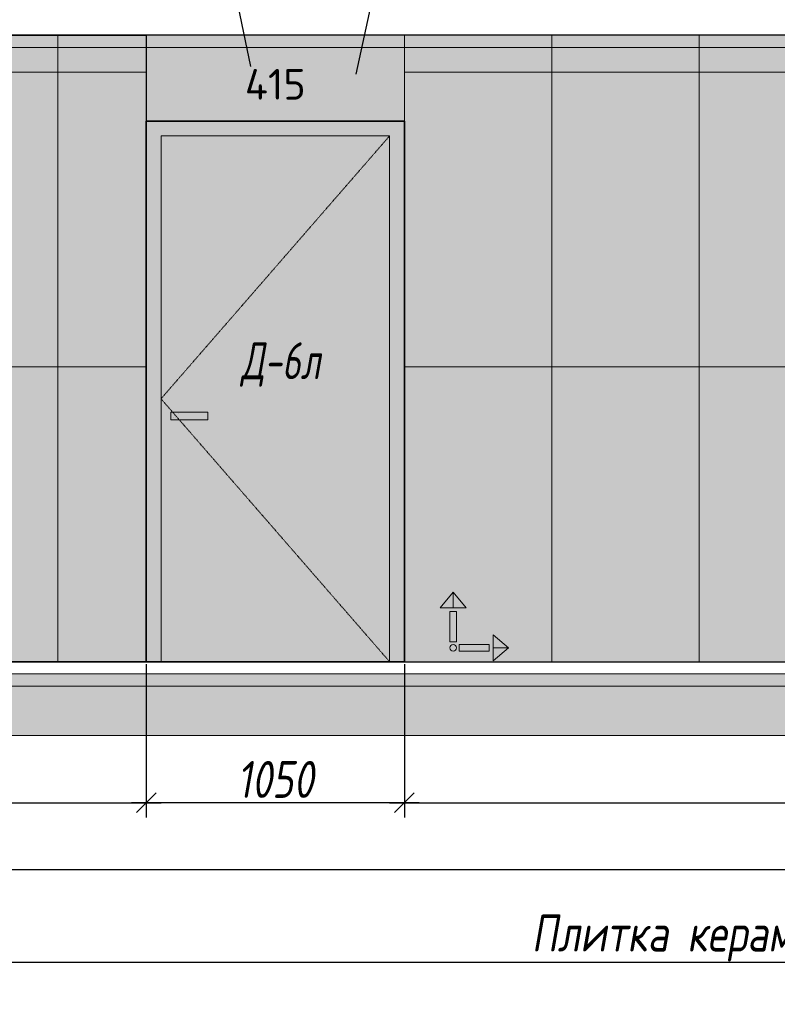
# Model space of a CAD drawing. Header units: millimetres. Extents: x -551130 to 178656, y -69521 to 202936.
# Tile 42 of 256: x -408131 to -405048, y 167213 to 171221. Entities that reach past the tile are written whole.
import ezdxf
from ezdxf import colors
from ezdxf.entities.mleader import LeaderData, LeaderLine
from ezdxf.math import Vec2, Vec3

# ---------------------------------------------------------------- set-up
doc = ezdxf.new("R2010")
doc.units = ezdxf.units.MM
doc.linetypes.add('( Hidden )', pattern=[0.375, 0.25, -0.125])
doc.linetypes.add('DASHDOT', pattern=[25.4, 12.7, -6.35, 0, -6.35])
doc.layers.get('Defpoints').update_dxf_attribs({"color": 31})
for name, color, linetype, lineweight in [('A-DETL-GENF', 7, 'Continuous', 5), ('dim_razv', 93, 'DASHDOT', 9), ('meb', 26, 'Continuous', 15), ('Двери', 7, 'Continuous', 5), ('Отделка стен', 253, 'Continuous', 0)]:
    doc.layers.add(name, color=color, linetype=linetype, lineweight=lineweight)
doc.layers.add('pol', color=7, linetype='Continuous', lineweight=15, true_color=0x738991)
doc.styles.add('fl_iso paper', font='isocpeur.ttf', dxfattribs={"width": 0.8, "oblique": 10})
doc.styles.add('GODT type AU', font='isocpeur.ttf')
doc.styles.add('In tre', font='isocpeur.ttf', dxfattribs={"width": 0.8, "oblique": 10})
doc.dimstyles.new('In tre 1_50', dxfattribs={"dimtxt": 150, "dimasz": 80, "dimexe": 60, "dimexo": 10, "dimgap": 20, "dimtad": 1, "dimdec": 0, "dimrnd": 5, "dimzin": 0, "dimdsep": 46, "dimtxsty": 'fl_iso paper', "dimblk": 'OBLIQUE', "dimcen": 0, "dimdle": 60, "dimadec": 0, "dimazin": 0, "dimtfac": 1, "dimtdec": 0, "dimtofl": 0, "dimtmove": 1, "dimatfit": 1, "dimfxl": 40, "dimtolj": 1, "dimtzin": 0, "dimarcsym": 1})

# ---------------------------------------------------------------- blocks, each defined once
blk = doc.blocks.new('*U12240')
at = {"layer": 'A-DETL-GENF'}
h = blk.add_hatch(dxfattribs=at)
h.set_pattern_fill('ANSI35', color=256, scale=10, style=0)
h.set_pattern_definition([(45, (58070.45, 5e-10), (-44.90128, 44.90128), []), (45, (58115.35, 5e-10), (-44.90128, 44.90128), [79.375, -15.875, 0, -15.875])])
h.paths.add_polyline_path([(0, -100), (58490.9, -100), (58490.9, -50), (0, -50)])
h = blk.add_hatch(dxfattribs=at)
h.set_pattern_fill('ANSI35', color=256, scale=20, style=0)
h.set_pattern_definition([(45, (58070.45, 5e-10), (-89.80256, 89.80256), []), (45, (58160.25, 5e-10), (-89.80256, 89.80256), [158.75, -31.75, 0, -31.75])])
h.paths.add_polyline_path([(0, -300), (58490.9, -300), (58490.9, -100), (0, -100)])
at = {"lineweight": 13}
blk.add_lwpolyline([(0, -50), (58490.9, -50), (58490.9, 0), (0, 0)], close=True, dxfattribs=at)
at = {"lineweight": 30}
blk.add_lwpolyline([(0, 0), (58490.9, 0)], dxfattribs=at)
at = {"layer": 'A-DETL-GENF'}
for points in [[(0, -100), (58490.9, -100), (58490.9, -50), (0, -50)], [(0, -300), (58490.9, -300), (58490.9, -100), (0, -100)]]:
    blk.add_lwpolyline(points, close=True, dxfattribs=at)
blk = doc.blocks.new('*U12241')
at = {"layer": 'dim_razv', "true_color": 0xffffff, "transparency": 33554559}
h = blk.add_hatch(color=7, dxfattribs=at)
h.dxf.hatch_style = 1
h.paths.add_polyline_path([(0, 0), (57650, 0), (57650, 50), (0, 50)])
at = {"lineweight": 20, "transparency": 33554559}
blk.add_lwpolyline([(0, 0), (57650, 0), (57650, 50), (0, 50)], close=True, dxfattribs=at)
blk = doc.blocks.new('_Oblique')
at = {"color": 0, "linetype": 'ByBlock', "lineweight": -2}
blk.add_line((-0.5, -0.5), (0.5, 0.5), dxfattribs=at)
blk = doc.blocks.new('*D12506')
at = {"layer": 'Defpoints', "color": 0, "linetype": 'ByBlock', "transparency": 16777216}
for p in [(-407615.6, 168607.8), (-406565.6, 168607.8), (-407615.6, 168033.6)]:
    blk.add_point(p, dxfattribs=at)
at = {"layer": 'dim_razv', "color": 0, "linetype": 'ByBlock', "lineweight": -2, "transparency": 16777216}
for p, q in [((-407615.6, 168597.8), (-407615.6, 167973.6)), ((-406565.6, 168597.8), (-406565.6, 167973.6)), ((-406505.6, 168033.6), (-407675.6, 168033.6))]:
    blk.add_line(p, q, dxfattribs=at)
at = {"layer": 'dim_razv', "color": 0, "linetype": 'ByBlock', "lineweight": -2, "transparency": 16777216, "xscale": 80, "yscale": 80, "zscale": 80, "rotation": 180}
blk.add_blockref('_Oblique', (-407615.6, 168033.6), dxfattribs=at)
at = {"layer": 'dim_razv', "color": 0, "linetype": 'ByBlock', "lineweight": -2, "transparency": 16777216, "xscale": 80, "yscale": 80, "zscale": 80}
blk.add_blockref('_Oblique', (-406565.6, 168033.6), dxfattribs=at)
at = {"layer": 'dim_razv', "color": 0, "linetype": 'ByBlock', "transparency": 16777216, "insert": (-407090.6, 168128.6), "char_height": 150, "attachment_point": 5, "style": 'fl_iso paper'}
blk.add_mtext('\\A1;1050', dxfattribs=at)
blk = doc.blocks.new('*D12470')
at = {"layer": 'Defpoints', "color": 0, "linetype": 'ByBlock', "transparency": 16777216}
for p in [(-424295.6, 168507.8), (-403145.6, 168418.1), (-424295.6, 167761.3)]:
    blk.add_point(p, dxfattribs=at)
at = {"layer": 'dim_razv', "color": 0, "linetype": 'ByBlock', "lineweight": -2, "transparency": 16777216}
for p, q in [((-424295.6, 168497.8), (-424295.6, 167701.3)), ((-403145.6, 168408.1), (-403145.6, 167701.3)), ((-403085.6, 167761.3), (-424355.6, 167761.3))]:
    blk.add_line(p, q, dxfattribs=at)
at = {"layer": 'dim_razv', "color": 0, "linetype": 'ByBlock', "lineweight": -2, "transparency": 16777216, "xscale": 80, "yscale": 80, "zscale": 80, "rotation": 180}
blk.add_blockref('_Oblique', (-424295.6, 167761.3), dxfattribs=at)
at = {"layer": 'dim_razv', "color": 0, "linetype": 'ByBlock', "lineweight": -2, "transparency": 16777216, "xscale": 80, "yscale": 80, "zscale": 80}
blk.add_blockref('_Oblique', (-403145.6, 167761.3), dxfattribs=at)
at = {"layer": 'dim_razv', "color": 0, "linetype": 'ByBlock', "transparency": 16777216, "insert": (-413720.6, 167856.3), "char_height": 150, "attachment_point": 5, "style": 'fl_iso paper'}
blk.add_mtext('\\A1;21150', dxfattribs=at)
blk = doc.blocks.new('*D12500')
at = {"layer": 'Defpoints', "color": 0, "linetype": 'ByBlock', "transparency": 16777216}
for p in [(-410915.6, 168607.8), (-407615.6, 168607.8), (-407615.6, 168033.6)]:
    blk.add_point(p, dxfattribs=at)
at = {"layer": 'dim_razv', "color": 0, "linetype": 'ByBlock', "lineweight": -2, "transparency": 16777216}
for p, q in [((-410915.6, 168597.8), (-410915.6, 167973.6)), ((-407615.6, 168597.8), (-407615.6, 167973.6)), ((-410975.6, 168033.6), (-407555.6, 168033.6))]:
    blk.add_line(p, q, dxfattribs=at)
at = {"layer": 'dim_razv', "color": 0, "linetype": 'ByBlock', "lineweight": -2, "transparency": 16777216, "xscale": 80, "yscale": 80, "zscale": 80, "rotation": 180}
blk.add_blockref('_Oblique', (-410915.6, 168033.6), dxfattribs=at)
at = {"layer": 'dim_razv', "color": 0, "linetype": 'ByBlock', "lineweight": -2, "transparency": 16777216, "xscale": 80, "yscale": 80, "zscale": 80}
blk.add_blockref('_Oblique', (-407615.6, 168033.6), dxfattribs=at)
at = {"layer": 'dim_razv', "color": 0, "linetype": 'ByBlock', "transparency": 16777216, "insert": (-409265.6, 168128.6), "char_height": 150, "attachment_point": 5, "style": 'fl_iso paper'}
blk.add_mtext('\\A1;3300', dxfattribs=at)
blk = doc.blocks.new('*D12501')
at = {"layer": 'Defpoints', "color": 0, "linetype": 'ByBlock', "transparency": 16777216}
for p in [(-406565.6, 168607.8), (-403145.6, 168607.8), (-403145.6, 168033.6)]:
    blk.add_point(p, dxfattribs=at)
at = {"layer": 'dim_razv', "color": 0, "linetype": 'ByBlock', "lineweight": -2, "transparency": 16777216}
for p, q in [((-406565.6, 168597.8), (-406565.6, 167973.6)), ((-403145.6, 168597.8), (-403145.6, 167973.6)), ((-406625.6, 168033.6), (-403085.6, 168033.6))]:
    blk.add_line(p, q, dxfattribs=at)
at = {"layer": 'dim_razv', "color": 0, "linetype": 'ByBlock', "lineweight": -2, "transparency": 16777216, "xscale": 80, "yscale": 80, "zscale": 80, "rotation": 180}
blk.add_blockref('_Oblique', (-406565.6, 168033.6), dxfattribs=at)
at = {"layer": 'dim_razv', "color": 0, "linetype": 'ByBlock', "lineweight": -2, "transparency": 16777216, "xscale": 80, "yscale": 80, "zscale": 80}
blk.add_blockref('_Oblique', (-403145.6, 168033.6), dxfattribs=at)
at = {"layer": 'dim_razv', "color": 0, "linetype": 'ByBlock', "transparency": 16777216, "insert": (-404855.6, 168128.6), "char_height": 150, "attachment_point": 5, "style": 'fl_iso paper'}
blk.add_mtext('\\A1;3420', dxfattribs=at)
blk = doc.blocks.new('1')
at = {"layer": 'pol', "linetype": 'ByBlock'}
h = blk.add_hatch(color=1, dxfattribs=at)
h.paths.add_polyline_path([(35776.4, 73135.4), (35803.1, 73135.4), (35803.1, 73259), (35776.4, 73259)])
h.paths.add_polyline_path([(35789.8, 73274.6), (35843.2, 73274.6), (35789.8, 73338.2)])
h.paths.add_polyline_path([(35789.8, 73274.6), (35736.3, 73274.6), (35789.8, 73338.2)])
edge = h.paths.add_edge_path()
edge.add_arc((35789.8, 73110.5), 13.4, 0, 360)
h = blk.add_hatch(color=1, dxfattribs=at)
h.paths.add_polyline_path([(35813.3, 73097.1), (35813.3, 73123.9), (35936.9, 73123.9), (35936.9, 73097.1)])
h.paths.add_polyline_path([(35952.5, 73110.5), (35952.5, 73164), (36016.1, 73110.5)])
h.paths.add_polyline_path([(35952.5, 73110.5), (35952.5, 73057), (36016.1, 73110.5)])
at = {"layer": 'pol', "color": 1, "linetype": 'ByBlock'}
for points in [[(35789.8, 73274.6), (35736.3, 73274.6), (35789.8, 73338.2), (35789.8, 73274.6)], [(35789.8, 73274.6), (35843.2, 73274.6), (35789.8, 73338.2), (35789.8, 73274.6)], [(35952.5, 73110.5), (35952.5, 73164), (36016.1, 73110.5), (35952.5, 73110.5)], [(35952.5, 73110.5), (35952.5, 73057), (36016.1, 73110.5), (35952.5, 73110.5)]]:
    blk.add_lwpolyline(points, dxfattribs=at)
for points in [[(35776.4, 73135.4), (35803.1, 73135.4), (35803.1, 73259), (35776.4, 73259)], [(35813.3, 73097.1), (35813.3, 73123.9), (35936.9, 73123.9), (35936.9, 73097.1)]]:
    blk.add_lwpolyline(points, close=True, dxfattribs=at)
blk.add_circle((35789.8, 73110.5), 13.4, dxfattribs=at)

msp = doc.modelspace()

# ---------------------------------------------------------------- hatches: boundary and pattern name
at = {"layer": 'dim_razv', "true_color": 0xeceae4, "transparency": 33554687}
h = msp.add_hatch(dxfattribs=at)
h.set_pattern_fill('AR-SAND', color=254, scale=3, angle=315)
h.set_pattern_definition([(352.5, (120932.77, 197901.28), (100.426047, 107.214405), [0, -115.824, 0, -129.54, 0, -123.825]), (322.5, (120932.77, 197901.28), (247.419855, 56.70328), [0, -62.484, 0, -104.394, 0, -40.005]), (282.5, (120866.5, 197967.55), (168.099694, -167.489948), [0, -38.1, 0, -137.16, 0, -179.07]), (272.5, (120866.5, 197967.55), (209.265234, -114.68433), [0, -19.05, 0, -89.916, 0, -102.87])])
h.paths.add_polyline_path([(-454175.6, 168607.8), (-396525.6, 168607.8), (-396525.6, 171157.8), (-454175.6, 171157.8)])
h.paths.add_polyline_path([(-451545.6, 170807.8), (-452045.6, 170807.8), (-452045.6, 168757.8), (-451545.6, 168757.8)], flags=16)
h.paths.add_polyline_path([(-450845.6, 170807.8), (-451445.6, 170807.8), (-451445.6, 168757.8), (-450845.6, 168757.8)], flags=16)
h.paths.add_polyline_path([(-448145.6, 170807.8), (-450145.6, 170807.8), (-450145.6, 168757.8), (-448145.6, 168757.8)], flags=16)
h.paths.add_polyline_path([(-447375.6, 168607.8), (-445815.6, 168607.8), (-445815.6, 170807.8), (-447375.6, 170807.8)], flags=17)
h.paths.add_polyline_path([(-442975.6, 168607.8), (-442975.6, 170787.8), (-441015.6, 170787.8), (-441015.6, 168607.8)], flags=17)
h.paths.add_polyline_path([(-445295.7, 171107.8), (-443595.7, 171107.8), (-443595.7, 168607.8), (-445295.7, 168607.8)], flags=16)
h.paths.add_polyline_path([(-439045.6, 170807.8), (-440595.6, 170807.8), (-440595.6, 168757.8), (-439045.6, 168757.8)], flags=16)
h.paths.add_polyline_path([(-438445.6, 170807.8), (-438845.6, 170807.8), (-438845.6, 168757.8), (-438445.6, 168757.8)], flags=16)
h.paths.add_polyline_path([(-436995.6, 170807.8), (-437945.6, 170807.8), (-437945.6, 168757.8), (-436995.6, 168757.8)], flags=16)
h.paths.add_polyline_path([(-434995.6, 170807.8), (-435395.6, 170807.8), (-435395.6, 168757.8), (-434995.6, 168757.8)], flags=16)
h.paths.add_polyline_path([(-432295.6, 170807.8), (-433745.6, 170807.8), (-433745.6, 168607.8), (-432295.6, 168607.8)], flags=16)
h.paths.add_polyline_path([(-419460.6, 170011.6), (-418710.6, 170011.6), (-418710.6, 168661.6), (-419460.6, 168661.6)], flags=16)
h.paths.add_polyline_path([(-412115.6, 170011.6), (-411365.6, 170011.6), (-411365.6, 168661.6), (-412115.6, 168661.6)], flags=16)
h.paths.add_polyline_path([(-413665.6, 168857.8), (-413665.6, 168957.8), (-413565.6, 168957.8), (-413565.6, 168857.8)], flags=16)
edge = h.paths.add_edge_path(flags=0)
edge.add_arc((-413615.6, 168907.8), 28.4, 0, 360)
edge = h.paths.add_edge_path(flags=0)
edge.add_arc((-413629.2, 168907.8), 3.95, 0, 360)
edge = h.paths.add_edge_path(flags=0)
edge.add_arc((-413602.1, 168907.8), 3.95, 0, 360)
at = {"layer": 'dim_razv', "true_color": 0xcccccc}
h = msp.add_hatch(dxfattribs=at)
h.set_pattern_fill('AR-SAND', color=254, scale=3, angle=315)
h.set_pattern_definition([(352.5, (-528242.71, 157469.18), (100.42605, 107.2144), [0, -115.824, 0, -129.54, 0, -123.825]), (322.5, (-528242.71, 157469.18), (247.41986, 56.70328), [0, -62.484, 0, -104.394, 0, -40.005]), (282.5, (-528308.99, 157535.45), (168.0997, -167.48995), [0, -38.1, 0, -137.16, 0, -179.07]), (272.5, (-528308.99, 157535.45), (209.26523, -114.68433), [0, -19.05, 0, -89.916, 0, -102.87])])
h.paths.add_polyline_path([(-407365.6, 169622.8), (-407515.6, 169622.8), (-407515.6, 169592.8), (-407365.6, 169592.8)])
at = {"layer": 'meb', "lineweight": 9, "true_color": 0x000000, "transparency": 33554687}
h = msp.add_hatch(dxfattribs=at)
h.set_pattern_fill('WOOD6', color=18, scale=500, angle=70, pattern_type=2)
h.set_pattern_definition([(65.6014, (-561143.754, 173778.556), (171.008879, 469.846507), [32.596, -6486.6055]), (74.3987, (-561106.166, 173764.875), (1582.275289, 5809.165425), [32.596, -6486.6065]), (66.9874, (-561318.03, 173826.024), (171.0084906, 469.846981), [47.5655, -9465.5815]), (73.0127, (-561346.22, 173836.285), (2608.34782, 8628.2388574), [47.5655, -9465.5825]), (65.4262, (-561198.65, 173766.611), (2692.964117, 5936.9969055), [62.6995, -12477.2345]), (74.5739, (-561071.791, 173720.439), (1582.2764426, 5809.1649888), [62.6995, -12477.2365]), (68.1525, (-561286.003, 173782.443), (171.0092826, 469.8465317), [77.5405, -15430.521]), (71.8476, (-561398.761, 173823.486), (4660.4585783, 14266.3986336), [77.5405, -15430.522]), (63.4182, (-561246.49, 173781.363), (2008.926161, 4057.6106541), [65.4315, -13020.817]), (74.5739, (-561020.108, 173701.628), (1582.2764426, 5809.1649888), [62.6995, -12477.2365]), (71.8476, (-561438.698, 173838.021), (4660.4585783, 14266.3986336), [77.5405, -15430.522]), (70, (-561133.4, 173405), (-469.8463, 171.01), [70, -430]), (70, (-561185.1, 173423.8), (-469.8463, 171.01), [70, -430]), (70, (-561302.54, 173466.55), (-469.8463, 171.01), [70, -430]), (69.209, (-561376.3095, 173493.398), (12954.03862925, 34127.60422081), [72.507, -72434.4025]), (69.5225, (-561413.74, 173507.0214), (171.01042241, 469.84603378), [100.0035, -59902.08]), (82.609, (-561454.655, 173521.913), (4409.75308902, 34044.93653618), [48.674, -38890.441]), (61.4686, (-561438.799, 173516.142), (1666.9538994, 3117.900554), [50.5595, -10061.3315]), (70.4775, (-561477.952, 173530.3926), (19880.30710864, 56082.73736222), [100.0035, -59902.08]), (70.7899, (-561515.3836, 173544.0167), (11839.88184324, 34001.03541368), [72.507, -36430.962]), (70.7899, (-561555.3205, 173558.5525), (11839.88184324, 34001.03541368), [72.507, -36430.962]), (76.0724, (-561278.601, 173532.327), (3378.7563056, 13668.722228), [118.163, -23514.439]), (63.9277, (-561161.14, 173489.575), (4188.85944166, 8585.06869065), [118.163, -23514.4345]), (76.0724, (-561350.572, 173561.183), (3378.7563056, 13668.722228), [118.163, -23514.439]), (63.9277, (-561491.526, 173612.476), (4188.85944166, 8585.06869065), [118.163, -23514.4345]), (85.9453, (-561199.35, 173567.33), (43.186263, 1580.547963), [36.4005, -3603.6525]), (80.954, (-561234.389, 173529.538), (385.2068691, 2520.240605), [78.9385, -15708.7115]), (59.0461, (-561196.801, 173515.857), (6795.4575344, 11360.9666392), [78.9385, -15708.706]), (80.954, (-561378.755, 173600.706), (385.2068691, 2520.240605), [78.9385, -15708.7115]), (59.0461, (-561444.533, 173624.647), (6795.4575344, 11360.9666392), [78.9385, -15708.706]), (74.7636, (-561324.308, 173538.32), (1411.268487, 5339.318), [120.416, -5900.381]), (63.9277, (-561109.457, 173470.764), (4188.85944166, 8585.06869065), [118.163, -23514.4345]), (63.9277, (-561531.463, 173627.012), (4188.85944166, 8585.06869065), [118.163, -23514.4345]), (46.8016, (-561427.45, 173613.11), (1794.733447, 2007.214747), [38.079, -3769.802]), (63.9911, (-561448.394, 173570.183), (2179.9383233, 4527.455938), [47.7625, -9504.722]), (73.3664, (-561258.045, 173450.353), (2266.322845, 7688.5481597), [82.6425, -8432.05]), (66.6337, (-561229.578, 173439.992), (171.00869, 469.8466143), [82.6425, -8432.049]), (71.5911, (-561343.263, 173481.37), (5515.5177835, 16615.6266733), [60.023, -17946.92]), (70, (-561250.16, 173647), (-469.8463, 171.01), [62.5, -437.5]), (70, (-561109.2, 173595.7), (-469.8463, 171.01), [62.5, -437.5]), (51.5652, (-561166.85, 173685.87), (171.00867, 469.84671), [31.623, -1549.5145]), (63.2903, (-561186.083, 173647.638), (2008.926495, 4057.6104033), [42.793, -8515.826]), (76.3401, (-561196.776, 173603.64), (898.24016, 3929.77849), [45.277, -4482.415]), (80.6196, (-561152.34, 173638.017), (385.2061187, 2520.240567), [40.697, -8098.712]), (92.6198, (-561145.706, 173678.17), (-212.463999, 3801.952825), [32.5, -6467.497]), (70, (-561222, 173607.5), (-469.8463, 171.01), [95, -405]), (70, (-561156.2, 173583.55), (-469.8463, 171.01), [95, -405]), (73.3664, (-561366.343, 173678.662), (2266.322845, 7688.5481597), [85.147, -8429.5455]), (66.6337, (-561403.93, 173692.343), (171.00869, 469.8466143), [85.147, -8429.545]), (70, (-561057.5, 173576.9), (-469.8463, 171.01), [62.5, -437.5]), (51.5652, (-561199.35, 173567.33), (171.00867, 469.84671), [55.34, -1525.7975]), (65.2365, (-561164.95, 173610.68), (171.009178, 469.846743), [30.104, -5990.692]), (77.4314, (-561414.65, 173560.561), (1625.459454, 7389.714305), [57.987, -11539.4265]), (88.4349, (-561402.03, 173617.16), (-127.82536, 1110.70212), [23.717, -1557.4215]), (63.66, (-561228.784, 173705.75), (171.008346, 469.847107), [67.9155, -4459.7755]), (76.3401, (-561087.83, 173654.444), (898.24016, 3929.77849), [67.9155, -4459.7765]), (71.273, (-561322.131, 173675.872), (7054.6075495, 20844.2438088), [112.528, -22393.0265]), (68.7271, (-561439.6, 173718.623), (171.0088508, 469.8466633), [112.528, -22393.0255]), (61.0275, (-561189.486, 173696.765), (3162.809465, 5765.986942), [48.0885, -9569.6]), (70, (-561292.66, 173654.5), (-469.8463, 171.01), [135, -365]), (76.3401, (-561036.147, 173635.633), (898.24016, 3929.77849), [67.9155, -4459.7765]), (68.7271, (-561479.537, 173733.159), (171.0088508, 469.8466633), [112.528, -22393.0255]), (60.5378, (-561166.19, 173738.835), (171.009083, 469.84671), [45.6205, -2995.7595]), (70, (-561341.97, 173760.25), (-469.8463, 171.01), [70, -430]), (70, (-561370.16, 173770.5), (-469.8463, 171.01), [70, -430]), (79.211, (-561123.708, 173672.824), (556.2152697, 2990.0877084), [93.7085, -18647.955]), (76.4916, (-561397.826, 173972.1375), (14455.54399161, 60185.545455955), [57.862, -83980.958]), (76.4916, (-561357.889, 173957.6016), (14455.54399161, 60185.545455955), [57.862, -83980.958]), (80.0418, (-561320.9912, 173920.2183), (8425.60322164, 48013.86418706), [81.2445, -57297.7555]), (62.093, (-561299.434, 173869.805), (6838.6377563, 12941.5171704), [121.152, -18051.623]), (63.5515, (-561231.0727, 173911.4346), (13892.44688303, 27933.073674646), [57.866, -89005.62]), (67.1373, (-561201.18, 173876.61), (171.0122466, 469.845349), [50.0625, -9962.4325]), (71.7899, (-561156.545, 173860.365), (4831.4685046, 14736.2447852), [80.039, -15927.7715]), (70, (-561100.6, 173882.56), (-469.8463, 171.01), [40, -460]), (70, (-561072.4, 173872.3), (-469.8463, 171.01), [40, -460]), (68.2101, (-561043.782, 173819.322), (171.0098556, 469.8463527), [80.039, -15927.7715]), (68.2101, (-560992.099, 173800.511), (171.0098556, 469.8463527), [80.039, -15927.7715]), (66.4238, (-561172.575, 173823.632), (171.009185, 469.8468474), [40.078, -7975.5305]), (73.5763, (-561055.113, 173780.88), (2095.3090965, 7218.702968), [40.078, -7975.5315]), (66.4238, (-561257.147, 173854.414), (171.009185, 469.8468474), [40.078, -7975.5305]), (73.5763, (-561374.608, 173897.163), (2095.3090965, 7218.702968), [40.078, -7975.5315]), (66.4238, (-561130.29, 173808.24), (171.009185, 469.8468474), [40.078, -7975.5305]), (73.5763, (-561097.4, 173796.27), (2095.3090965, 7218.702968), [40.078, -7975.5315]), (66.4238, (-561217.21, 173839.878), (171.009185, 469.8468474), [40.078, -7975.5305]), (73.5763, (-561003.43, 173762.07), (2095.3090965, 7218.702968), [40.078, -7975.5315]), (73.5763, (-561414.545, 173911.7), (2095.3090965, 7218.702968), [40.078, -7975.5315]), (73.5763, (-561332.323, 173881.776), (2095.3090965, 7218.702968), [40.078, -7975.5315]), (63.66, (-561241.12, 173891.147), (171.008346, 469.847107), [22.6385, -4505.0525]), (76.3401, (-561363.28, 173935.61), (898.24016, 3929.77849), [22.6385, -4505.0535]), (76.3401, (-561403.217, 173950.145), (898.24016, 3929.77849), [22.6385, -4505.0535]), (70.2731, (-561114.26, 173844.97), (-469.8466, 171.0099), [40.0005, -460.005]), (70, (-561086.07, 173834.7), (-469.8463, 171.01), [40, -460]), (51.5652, (-561282.53, 173967.41), (171.00867, 469.84671), [23.717, -1557.4205]), (92.6198, (-561282.53, 173967.41), (-212.463999, 3801.952825), [24.375, -6475.622]), (71.5911, (-561181.73, 173922.74), (5515.5177835, 16615.6266733), [30.012, -17976.931])])
h.paths.add_polyline_path([(-407615.6, 170807.8), (-406565.6, 170807.8), (-406565.6, 171157.8), (-407615.6, 171157.8)])
h.paths.add_polyline_path([(-406565.6, 170807.8), (-407615.6, 170807.8), (-407615.6, 168607.8), (-406565.6, 168607.8)])

# ---------------------------------------------------------------- linework, layer by layer
for points in [[(-454175.6, 168607.8), (-396525.6, 168607.8), (-396525.6, 171157.8), (-454175.6, 171157.8)], [(-415775.6, 171157.8), (-407615.6, 171157.8), (-407615.6, 168607.8), (-415775.6, 168607.8)]]:
    msp.add_lwpolyline(points, close=True)
at = {"lineweight": 13}
for points in [[(-407615.6, 170807.8), (-406565.6, 170807.8), (-406565.6, 171157.8), (-407615.6, 171157.8)], [(-406625.6, 170747.8), (-407555.6, 170747.8), (-407555.6, 168607.8), (-406625.6, 168607.8)], [(-407365.6, 169622.8), (-407515.6, 169622.8), (-407515.6, 169592.8), (-407365.6, 169592.8)]]:
    msp.add_lwpolyline(points, close=True, dxfattribs=at)
at = {"lineweight": 35}
msp.add_lwpolyline([(-406565.6, 170807.8), (-407615.6, 170807.8), (-407615.6, 168607.8), (-406565.6, 168607.8)], close=True, dxfattribs=at)
at = {"linetype": '( Hidden )', "lineweight": 13, "ltscale": 10}
msp.add_lwpolyline([(-406625.6, 170747.8), (-407555.6, 169677.8), (-406625.6, 168607.8)], dxfattribs=at)
at = {"layer": 'Отделка стен', "transparency": 33554687}
for points in [[(-408575.6, 171157.8), (-408575.6, 171007.8), (-407975.6, 171007.8), (-407975.6, 171157.8)], [(-407975.6, 171157.8), (-407975.6, 171007.8), (-407615.6, 171007.8), (-407615.6, 171157.8)], [(-406565.6, 171157.8), (-406565.6, 171007.8), (-405965.6, 171007.8), (-405965.6, 171157.8)], [(-405965.6, 171157.8), (-405965.6, 171007.8), (-405365.6, 171007.8), (-405365.6, 171157.8)], [(-405365.6, 171157.8), (-405365.6, 171007.8), (-404765.6, 171007.8), (-404765.6, 171157.8)], [(-408575.6, 171007.8), (-408575.6, 169807.8), (-407975.6, 169807.8), (-407975.6, 171007.8)], [(-407975.6, 171007.8), (-407975.6, 169807.8), (-407615.6, 169807.8), (-407615.6, 171007.8)], [(-406565.6, 171007.8), (-406565.6, 169807.8), (-405965.6, 169807.8), (-405965.6, 171007.8)], [(-405965.6, 171007.8), (-405965.6, 169807.8), (-405365.6, 169807.8), (-405365.6, 171007.8)], [(-405365.6, 171007.8), (-405365.6, 169807.8), (-404765.6, 169807.8), (-404765.6, 171007.8)], [(-408575.6, 169807.8), (-408575.6, 168607.8), (-407975.6, 168607.8), (-407975.6, 169807.8)], [(-407975.6, 169807.8), (-407975.6, 168607.8), (-407615.6, 168607.8), (-407615.6, 169807.8)], [(-406565.6, 169807.8), (-406565.6, 168607.8), (-405965.6, 168607.8), (-405965.6, 169807.8)], [(-405965.6, 169807.8), (-405965.6, 168607.8), (-405365.6, 168607.8), (-405365.6, 169807.8)], [(-405365.6, 169807.8), (-405365.6, 168607.8), (-404765.6, 168607.8), (-404765.6, 169807.8)]]:
    msp.add_lwpolyline(points, close=True, dxfattribs=at)

# ---------------------------------------------------------------- block references
for name, p in [('*U12241', (-454175.6, 171107.8)), ('*U12240', (-454596.1, 168607.8))]:
    msp.add_blockref(name, p)
at = {"linetype": 'ByBlock', "xscale": 0.9938708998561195, "yscale": 0.9938708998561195, "zscale": 0.9938708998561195}
msp.add_blockref('1', (-441937, 96001.5), dxfattribs=at)

# ---------------------------------------------------------------- texts
at = {"layer": 'dim_razv', "color": 254, "true_color": 0xcccccc, "insert": (-407090.6, 170957.8), "char_height": 125, "attachment_point": 5, "style": 'GODT type AU'}
msp.add_mtext_dynamic_manual_height_columns('415', width=166.384, gutter_width=12.5, heights=[0], dxfattribs=at)
at = {"layer": 'Двери', "lineweight": 0, "insert": (-407068.7, 169817.2), "char_height": 150, "attachment_point": 5, "style": 'fl_iso paper'}
msp.add_mtext_dynamic_manual_height_columns('{\\W0.7;Д-6л}', width=190.261, gutter_width=1350, heights=[0], dxfattribs=at)

# ---------------------------------------------------------------- dimensions: what is measured, and where the dimension line sits
at = {"layer": 'dim_razv', "color": 18, "linetype": 'ByBlock', "true_color": 0x000000}
for base, p1, p2, picture, middle in [((-407615.6, 168033.6), (-410915.6, 168607.8), (-407615.6, 168607.8), '*D12500', (-409265.6, 168128.6)), ((-407615.6, 168033.6), (-406565.6, 168607.8), (-407615.6, 168607.8), '*D12506', (-407090.6, 168128.6)), ((-403145.6, 168033.6), (-406565.6, 168607.8), (-403145.6, 168607.8), '*D12501', (-404855.6, 168128.6)), ((-424295.6, 167761.3), (-403145.6, 168418.1), (-424295.6, 168507.8), '*D12470', (-413720.6, 167856.3))]:
    dim = msp.add_linear_dim(base=base, p1=p1, p2=p2, dimstyle='In tre 1_50', dxfattribs=at)
    dim.commit()
    dim.dimension.update_dxf_attribs({"geometry": picture, "text_midpoint": middle})

# ---------------------------------------------------------------- leaders
at = {"layer": 'dim_razv', "color": 0, "linetype": 'ByBlock'}
ml = msp.add_multileader_mtext('Standard', dxfattribs=at)
ml.set_content('Цифры номера квартиры (аппартаментов), цвет металлический светлый, \\Pвысота номера - 130*мм', style='In tre')
ml.set_leader_properties()
ml.build(insert=Vec2(0, 0))
ml.multileader.update_dxf_attribs({"text_left_attachment_type": 6, "text_right_attachment_type": 6, "dogleg_length": 1, "arrow_head_size": 0, "scale": 50})
ctx = ml.context
ctx.base_point, ctx.scale, ctx.char_height, ctx.arrow_head_size, ctx.landing_gap_size, ctx.plane_origin = Vec3(-434794.4, 173288.5), 50, 150, 0, 4.5, Vec3(-424994.4, 171181.5)
ctx.left_attachment, ctx.right_attachment = 6, 6
notes = []
notes.append((ctx, [(0, (1, 1, 0), (-431373, 173288.5), (-1, 0), 50, [(1, [(-431077.7, 171013.1)], 0, [])])]))
ctx.mtext.insert, ctx.mtext.width, ctx.mtext.defined_height, ctx.mtext.flow_direction = Vec3(-434789.9, 173483.5), 3469.079, 696.6, 5
ml = msp.add_multileader_mtext('Standard', dxfattribs=at)
ml.set_content('Отделка дверного полотна и стены над дверным проемом в один цвет,\\Pотделка над дверью - дверным добором', style='In tre')
ml.set_leader_properties()
ml.build(insert=Vec2(0, 0))
ml.multileader.update_dxf_attribs({"text_left_attachment_type": 6, "text_right_attachment_type": 6, "dogleg_length": 1, "arrow_head_size": 0, "scale": 50})
ctx = ml.context
ctx.base_point, ctx.scale, ctx.char_height, ctx.arrow_head_size, ctx.landing_gap_size, ctx.plane_origin = Vec3(-430283.9, 173288.5), 50, 150, 0, 4.5, Vec3(-424717, 170947.3)
ctx.left_attachment, ctx.right_attachment = 6, 6
notes.append((ctx, [(1, (1, 1, 0), (-430333.9, 173288.5), (1, 0), 50, [(1, [(-430829.4, 170981.6)], 0, [])])]))
ctx.mtext.insert, ctx.mtext.width, ctx.mtext.defined_height, ctx.mtext.flow_direction = Vec3(-430279.4, 173483.5), 3361.191, 696.6, 5
ml = msp.add_multileader_mtext('Standard', dxfattribs=at)
ml.set_content('Отделка дверного полотна и стены над дверным проемом в один цвет,\\Pотделка над дверью - дверным добором', style='In tre')
ml.set_leader_properties()
ml.build(insert=Vec2(0, 0))
ml.multileader.update_dxf_attribs({"text_left_attachment_type": 6, "text_right_attachment_type": 6, "dogleg_length": 1, "arrow_head_size": 0, "scale": 50})
ctx = ml.context
ctx.base_point, ctx.scale, ctx.char_height, ctx.arrow_head_size, ctx.landing_gap_size, ctx.plane_origin = Vec3(-406216, 173305.4), 50, 150, 0, 4.5, Vec3(-400649.2, 170964.3)
ctx.left_attachment, ctx.right_attachment = 6, 6
notes.append((ctx, [(1, (1, 1, 0), (-406266, 173305.4), (1, 0), 50, [(1, [(-406761.6, 170998.5)], 0, [])])]))
ctx.mtext.insert, ctx.mtext.width, ctx.mtext.defined_height, ctx.mtext.flow_direction = Vec3(-406211.5, 173500.4), 3092.716, 696.6, 5
ml = msp.add_multileader_mtext('Standard', dxfattribs=at)
ml.set_content('Цифры номера квартиры (аппартаментов), цвет металлический светлый, \\Pвысота номера - 130*мм', style='In tre')
ml.set_leader_properties()
ml.build(insert=Vec2(0, 0))
ml.multileader.update_dxf_attribs({"text_left_attachment_type": 6, "text_right_attachment_type": 6, "dogleg_length": 1, "arrow_head_size": 0, "scale": 50})
ctx = ml.context
ctx.base_point, ctx.scale, ctx.char_height, ctx.arrow_head_size, ctx.landing_gap_size, ctx.plane_origin = Vec3(-411023.6, 172992.9), 50, 150, 0, 4.5, Vec3(-401106.4, 171198.4)
ctx.left_attachment, ctx.right_attachment = 6, 6
notes.append((ctx, [(0, (1, 1, 0), (-407602.2, 172992.9), (-1, 0), 50, [(1, [(-407189.8, 171030)], 0, [])])]))
ctx.mtext.insert, ctx.mtext.width, ctx.mtext.defined_height, ctx.mtext.flow_direction = Vec3(-411019.1, 173187.9), 3469.079, 696.6, 5
ml = msp.add_multileader_mtext('Standard', dxfattribs=at)
ml.set_content('Потолок подвесной, реечный\\Pрейка 50х50 белого цвета, шаг рейки 120-125мм', style='In tre')
ml.set_leader_properties()
ml.build(insert=Vec2(0, 0))
ml.multileader.update_dxf_attribs({"text_left_attachment_type": 6, "text_right_attachment_type": 6, "dogleg_length": 1, "arrow_head_size": 0, "scale": 50})
ctx = ml.context
ctx.base_point, ctx.scale, ctx.char_height, ctx.arrow_head_size, ctx.landing_gap_size, ctx.plane_origin = Vec3(-453529.1, 172969.1), 50, 150, 0, 4.5, Vec3(-444982, 171174.6)
ctx.left_attachment, ctx.right_attachment = 6, 6
notes.append((ctx, [(0, (1, 1, 0), (-451277.2, 172969.1), (-1, 0), 50, [(1, [(-451094.4, 171150.9)], 0, [])])]))
ctx.mtext.insert, ctx.mtext.width, ctx.mtext.defined_height, ctx.mtext.flow_direction = Vec3(-453524.6, 173164.1), 2509.515, 696.6, 5
ml = msp.add_multileader_mtext('Standard', dxfattribs=at)
ml.set_content('Потолок подвесной, реечный\\Pрейка 50х50 белого цвета, шаг рейки 120-125мм', style='In tre')
ml.set_leader_properties()
ml.build(insert=Vec2(0, 0))
ml.multileader.update_dxf_attribs({"text_left_attachment_type": 6, "text_right_attachment_type": 6, "dogleg_length": 1, "arrow_head_size": 0, "scale": 50})
ctx = ml.context
ctx.base_point, ctx.scale, ctx.char_height, ctx.arrow_head_size, ctx.landing_gap_size, ctx.plane_origin = Vec3(-421169.3, 172976), 50, 150, 0, 4.5, Vec3(-412622.2, 171181.5)
ctx.left_attachment, ctx.right_attachment = 6, 6
notes.append((ctx, [(0, (1, 1, 0), (-418917.4, 172976), (-1, 0), 50, [(1, [(-418734.6, 171157.8)], 0, [])])]))
ctx.mtext.insert, ctx.mtext.width, ctx.mtext.defined_height, ctx.mtext.flow_direction = Vec3(-421164.8, 173171), 2509.515, 696.6, 5
ml = msp.add_multileader_mtext('Standard', dxfattribs=at)
ml.set_content('Плитка керамогранитная, настенная, размер плитки 600х1200мм, расположить вертикально', style='In tre')
ml.set_leader_properties()
ml.build(insert=Vec2(0, 0))
ml.multileader.update_dxf_attribs({"text_left_attachment_type": 6, "text_right_attachment_type": 6, "dogleg_length": 1, "arrow_head_size": 0, "scale": 50})
ctx = ml.context
ctx.base_point, ctx.scale, ctx.char_height, ctx.arrow_head_size, ctx.landing_gap_size, ctx.plane_origin = Vec3(-440583.1, 172562.3), 50, 150, 0, 4.5, Vec3(-438669, 172441.8)
ctx.left_attachment, ctx.right_attachment = 6, 6
notes.append((ctx, [(1, (1, 1, 0), (-440633.1, 172562.3), (1, 0), 50, [(1, [(-441200.3, 170868.5)], 0, [])])]))
ctx.mtext.insert, ctx.mtext.width, ctx.mtext.defined_height, ctx.mtext.flow_direction = Vec3(-440578.6, 172757.3), 3060.297, 696.6, 5
ml = msp.add_multileader_mtext('Standard', dxfattribs=at)
ml.set_content('Плитка керамогранитная, настенная, размер плитки 600х1200мм, расположить вертикально', style='In tre')
ml.set_leader_properties()
ml.build(insert=Vec2(0, 0))
ml.multileader.update_dxf_attribs({"text_left_attachment_type": 6, "text_right_attachment_type": 6, "dogleg_length": 1, "arrow_head_size": 0, "scale": 50})
ctx = ml.context
ctx.base_point, ctx.scale, ctx.char_height, ctx.arrow_head_size, ctx.landing_gap_size, ctx.plane_origin = Vec3(-416984.2, 172562.3), 50, 150, 0, 4.5, Vec3(-415070.1, 172441.8)
ctx.left_attachment, ctx.right_attachment = 6, 6
notes.append((ctx, [(1, (1, 1, 0), (-417034.2, 172562.3), (1, 0), 50, [(1, [(-417601.4, 170868.4)], 0, [])])]))
ctx.mtext.insert, ctx.mtext.width, ctx.mtext.defined_height, ctx.mtext.flow_direction = Vec3(-416979.7, 172757.3), 3060.297, 696.6, 5
ml = msp.add_multileader_mtext('Standard', dxfattribs=at)
ml.set_content('Шкаф пожарный встроенный', style='In tre')
ml.set_leader_properties()
ml.build(insert=Vec2(0, 0))
ml.multileader.update_dxf_attribs({"text_left_attachment_type": 6, "text_right_attachment_type": 6, "dogleg_length": 1, "arrow_head_size": 0, "scale": 50})
ctx = ml.context
ctx.base_point, ctx.scale, ctx.char_height, ctx.arrow_head_size, ctx.landing_gap_size, ctx.plane_origin = Vec3(-421897.1, 167271.7), 50, 150, 0, 4.5, Vec3(-411590.9, 165604.7)
ctx.left_attachment, ctx.right_attachment = 6, 6
notes.append((ctx, [(0, (1, 1, 0), (-419699.7, 167271.7), (-1, 0), 50, [(1, [(-419099.9, 168940.5)], 0, [])])]))
ctx.mtext.insert, ctx.mtext.width, ctx.mtext.defined_height, ctx.mtext.flow_direction = Vec3(-421892.6, 167466.7), 2509.515, 696.6, 5
ml = msp.add_multileader_mtext('Standard', dxfattribs=at)
ml.set_content('Шкаф пожарный встроенный', style='In tre')
ml.set_leader_properties()
ml.build(insert=Vec2(0, 0))
ml.multileader.update_dxf_attribs({"text_left_attachment_type": 6, "text_right_attachment_type": 6, "dogleg_length": 1, "arrow_head_size": 0, "scale": 50})
ctx = ml.context
ctx.base_point, ctx.scale, ctx.char_height, ctx.arrow_head_size, ctx.landing_gap_size, ctx.plane_origin = Vec3(-410854.8, 167271.7), 50, 150, 0, 4.5, Vec3(-404245.9, 165604.7)
ctx.left_attachment, ctx.right_attachment = 6, 6
notes.append((ctx, [(1, (1, 1, 0), (-410904.8, 167271.7), (1, 0), 50, [(1, [(-411754.9, 168940.5)], 0, [])])]))
ctx.mtext.insert, ctx.mtext.width, ctx.mtext.defined_height, ctx.mtext.flow_direction = Vec3(-410850.3, 167466.7), 2509.515, 696.6, 5
ml = msp.add_multileader_mtext('Standard', dxfattribs=at)
ml.set_content('Розетка для уборочного инвентаря, \\Pв цвет стен', style='In tre')
ml.set_leader_properties()
ml.build(insert=Vec2(0, 0))
ml.multileader.update_dxf_attribs({"text_left_attachment_type": 6, "text_right_attachment_type": 6, "dogleg_length": 1, "arrow_head_size": 0, "scale": 50})
ctx = ml.context
ctx.base_point, ctx.scale, ctx.char_height, ctx.arrow_head_size, ctx.landing_gap_size, ctx.plane_origin = Vec3(-417113.1, 167476.7), 50, 150, 0, 4.5, Vec3(-415302.2, 167262.7)
ctx.left_attachment, ctx.right_attachment = 6, 6
notes.append((ctx, [(0, (1, 1, 0), (-414277, 167476.7), (-1, 0), 50, [(1, [(-413665.6, 168857.8)], 0, [])])]))
ctx.mtext.insert, ctx.mtext.width, ctx.mtext.defined_height, ctx.mtext.flow_direction = Vec3(-417108.6, 167656.7), 3060.297, 696.6, 5
ml = msp.add_multileader_mtext('Standard', dxfattribs=at)
ml.set_content('Решетка вентиляционная декоративная 700х550 в цвет стен', style='In tre')
ml.set_leader_properties()
ml.build(insert=Vec2(0, 0))
ml.multileader.update_dxf_attribs({"text_left_attachment_type": 6, "text_right_attachment_type": 6, "dogleg_length": 1, "arrow_head_size": 0, "scale": 50})
ctx = ml.context
ctx.base_point, ctx.scale, ctx.char_height, ctx.arrow_head_size, ctx.landing_gap_size, ctx.plane_origin = Vec3(-433717.2, 167503), 50, 150, 0, 4.5, Vec3(-428976.6, 165708.5)
ctx.left_attachment, ctx.right_attachment = 6, 6
notes.append((ctx, [(1, (1, 1, 0), (-433767.2, 167503), (1, 0), 50, [(1, [(-434438.3, 168785.4)], 0, [])])]))
ctx.mtext.insert, ctx.mtext.width, ctx.mtext.defined_height, ctx.mtext.flow_direction = Vec3(-433712.7, 167698), 2996.732, 696.6, 5
ml = msp.add_multileader_mtext('Standard', dxfattribs=at)
ml.set_content('Плитка керамогранитная, настенная, размер плитки 600х1200мм, расположить вертикально', style='In tre')
ml.set_leader_properties()
ml.build(insert=Vec2(0, 0))
ml.multileader.update_dxf_attribs({"text_left_attachment_type": 6, "text_right_attachment_type": 6, "dogleg_length": 1, "arrow_head_size": 0, "scale": 50})
ctx = ml.context
ctx.base_point, ctx.scale, ctx.char_height, ctx.arrow_head_size, ctx.landing_gap_size, ctx.plane_origin = Vec3(-406052.6, 167383.2), 50, 150, 0, 4.5, Vec3(-400003.6, 167262.7)
ctx.left_attachment, ctx.right_attachment = 6, 6
notes.append((ctx, [(0, (1, 1, 0), (-403063.3, 167383.2), (-1, 0), 50, [(1, [(-402586.2, 168784.4)], 0, [])])]))
ctx.mtext.insert, ctx.mtext.width, ctx.mtext.defined_height, ctx.mtext.flow_direction = Vec3(-406048.1, 167578.2), 3060.297, 696.6, 5
ml = msp.add_multileader_mtext('Standard', dxfattribs=at)
ml.set_content('Зеркало на стене, выполнить в один уровень с отделкой стен', style='In tre')
ml.set_leader_properties()
ml.build(insert=Vec2(0, 0))
ml.multileader.update_dxf_attribs({"text_left_attachment_type": 6, "text_right_attachment_type": 6, "dogleg_length": 1, "arrow_head_size": 0, "scale": 50})
ctx = ml.context
ctx.base_point, ctx.scale, ctx.char_height, ctx.arrow_head_size, ctx.landing_gap_size, ctx.plane_origin = Vec3(-448638.5, 167420.5), 50, 150, 0, 4.5, Vec3(-439596.2, 165626)
ctx.left_attachment, ctx.right_attachment = 6, 6
notes.append((ctx, [(0, (1, 1, 0), (-445715.9, 167420.5), (-1, 0), 50, [(1, [(-445057.9, 168702.8)], 0, [])])]))
ctx.mtext.insert, ctx.mtext.width, ctx.mtext.defined_height, ctx.mtext.flow_direction = Vec3(-448634, 167615.5), 3043.138, 696.6, 5
for ctx, leaders in notes:
    for number, flags, end, landing, length, lines in leaders:
        leader = LeaderData()
        leader.index, (leader.has_last_leader_line, leader.has_dogleg_vector, leader.attachment_direction) = number, flags
        leader.last_leader_point, leader.dogleg_vector, leader.dogleg_length = Vec3(end), Vec3(landing), length
        for number, points, colour, breaks in lines:
            line = LeaderLine()
            line.index, line.vertices, line.color, line.breaks = number, Vec3.list(points), colors.encode_raw_color(colour), breaks
            leader.lines.append(line)
        ctx.leaders.append(leader)

doc.saveas('drawing.dxf')
